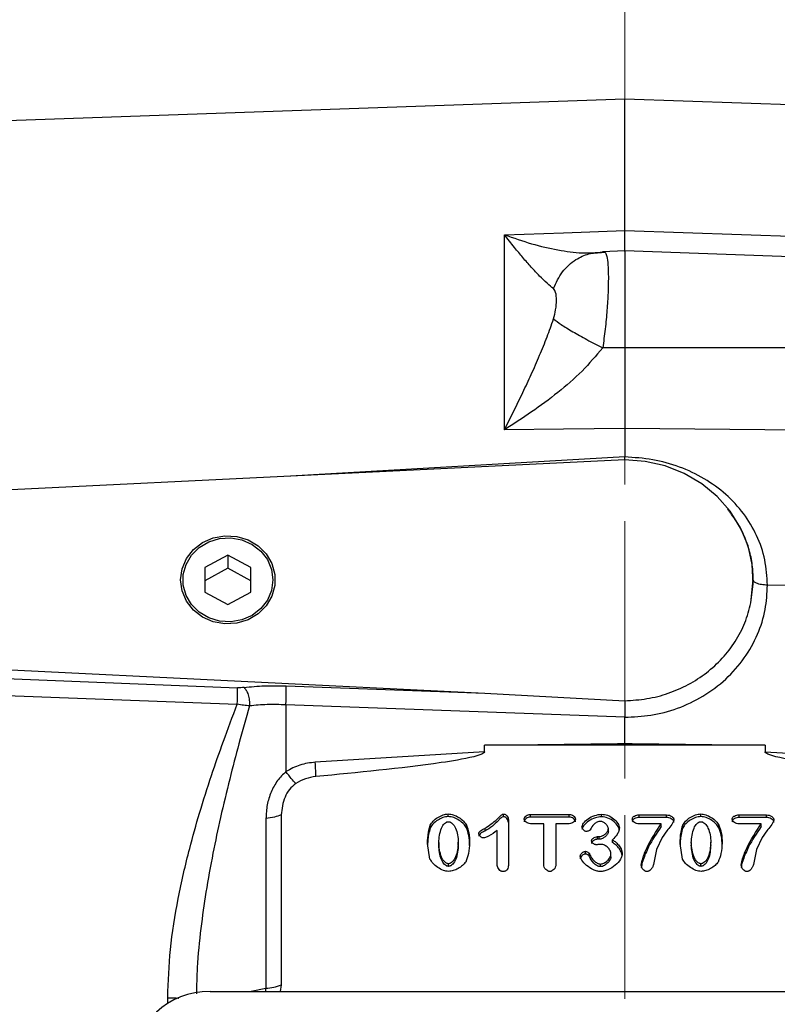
# Model space of a CAD drawing. Header units: inches. Extents: x 0.6 to 16.3, y 0.2 to 11.5.
# Tile 14 of 17: x 10.8 to 12.9, y 6.3 to 8.9. Entities that reach past the tile are written whole.
import ezdxf

# ---------------------------------------------------------------- set-up
doc = ezdxf.new("R2010")
doc.units = ezdxf.units.IN
doc.header["$MEASUREMENT"] = 0
doc.linetypes.add('CENTERX2', pattern=[0.8, 0.5, -0.1, 0.1, -0.1])
doc.styles.add('SLDTEXTSTYLE0', font='TXT', dxfattribs={"width": 0.75})
doc.dimstyles.new('SLDDIMSTYLE0', dxfattribs={"dimtxt": 0.137795, "dimasz": 0.14, "dimexe": 0, "dimexo": 0.0625, "dimgap": 0.034449, "dimtad": 0, "dimdec": 1, "dimlfac": 1.5, "dimrnd": 1e-09, "dimzin": 12, "dimdsep": 46, "dimtxsty": 'SLDTEXTSTYLE0', "dimblk1": 'CLOSED', "dimblk2": 'CLOSED', "dimsah": 1, "dimcen": 0.09, "dimadec": 0, "dimazin": 3, "dimtfac": 1, "dimtofl": 0, "dimtmove": 0, "dimatfit": 3, "dimldrblk": 'CLOSED', "dimfxl": 0, "dimfrac": 2, "dimtolj": 1, "dimtzin": 12, "dimarcsym": 0})
doc.dimstyles.new('SLDDIMSTYLE3', dxfattribs={"dimtxt": 0.137795, "dimasz": 0.14, "dimexe": 0, "dimexo": 0.0625, "dimgap": 0.034449, "dimtad": 0, "dimdec": 1, "dimlfac": 1.5, "dimrnd": 1e-09, "dimzin": 12, "dimdsep": 46, "dimtxsty": 'SLDTEXTSTYLE0', "dimblk1": 'CLOSED', "dimblk2": 'CLOSED', "dimsah": 1, "dimcen": 0.09, "dimadec": 0, "dimazin": 3, "dimtfac": 1, "dimtdec": 1, "dimtofl": 0, "dimtmove": 0, "dimatfit": 3, "dimldrblk": 'CLOSED', "dimfxl": 0, "dimfrac": 2, "dimtolj": 1, "dimtzin": 12, "dimarcsym": 0})

# ---------------------------------------------------------------- blocks, each defined once
blk = doc.blocks.new('_Closed')
at = {"color": 0, "linetype": 'ByBlock', "lineweight": -2}
for p, q in [((-1, 0.166667), (0, 0)), ((-1, 0.166667), (-1, -0.166667)), ((0, 0), (-1, -0.166667)), ((0, 0), (-1, 0))]:
    blk.add_line(p, q, dxfattribs=at)
blk = doc.blocks.new('_D_7')
at = {"color": 7, "linetype": 'Continuous', "lineweight": 0}
for p, q in [((10.3196, 9.3174), (10.2776, 9.3174)), ((10.2776, 9.3174), (10.2776, 9.0987)), ((10.625, 9.3174), (10.667, 9.3174)), ((10.667, 9.3174), (10.667, 9.0987)), ((9.4025, 8.1294), (9.4025, 9.1583)), ((9.4025, 9.119), (10.1567, 9.119)), ((12.4478, 9.119), (10.7878, 9.119)), ((10.2776, 9.0987), (10.3196, 9.0987)), ((10.667, 9.0987), (10.625, 9.0987))]:
    blk.add_line(p, q, dxfattribs=at)
at = {"color": 7, "linetype": 'Continuous', "lineweight": 18, "xscale": 0.14, "yscale": 0.14, "rotation": 180.0000000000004}
blk.add_blockref('_Closed', (9.4025, 9.119), dxfattribs=at)
at = {"color": 7, "linetype": 'Continuous', "lineweight": 18, "xscale": 0.14, "yscale": 0.14}
blk.add_blockref('_Closed', (12.4478, 9.119), dxfattribs=at)
at = {"color": 7, "linetype": 'Continuous', "lineweight": 18, "char_height": 0.1378, "attachment_point": 1, "style": 'SLDTEXTSTYLE0'}
for s, insert in [('116', (10.3196, 9.2763)), ('4.6', (10.345, 9.0701))]:
    blk.add_mtext(s, dxfattribs=dict(at, insert=insert))
blk = doc.blocks.new('_D_8')
at = {"color": 7, "linetype": 'Continuous', "lineweight": 0}
for p, q in [((9.0798, 9.8782), (9.0378, 9.8782)), ((9.0378, 9.8782), (9.0378, 9.6594)), ((9.3852, 9.8782), (9.4272, 9.8782)), ((9.4272, 9.8782), (9.4272, 9.6594)), ((7.7153, 7.0871), (7.7153, 9.7191)), ((12.4478, 9.463), (12.4478, 9.7191)), ((7.7153, 9.6797), (8.9169, 9.6797)), ((12.4478, 9.6797), (9.5481, 9.6797)), ((9.0378, 9.6594), (9.0798, 9.6594)), ((9.4272, 9.6594), (9.3852, 9.6594))]:
    blk.add_line(p, q, dxfattribs=at)
at = {"color": 7, "linetype": 'Continuous', "lineweight": 18, "xscale": 0.14, "yscale": 0.14, "rotation": 180.0000000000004}
blk.add_blockref('_Closed', (7.7153, 9.6797), dxfattribs=at)
at = {"color": 7, "linetype": 'Continuous', "lineweight": 18, "xscale": 0.14, "yscale": 0.14}
blk.add_blockref('_Closed', (12.4478, 9.6797), dxfattribs=at)
at = {"color": 7, "linetype": 'Continuous', "lineweight": 18, "char_height": 0.1378, "attachment_point": 1, "style": 'SLDTEXTSTYLE0'}
for s, insert in [('180', (9.0798, 9.8371)), ('7.1', (9.1052, 9.6309))]:
    blk.add_mtext(s, dxfattribs=dict(at, insert=insert))
blk = doc.blocks.new('_D_9')
at = {"color": 7, "linetype": 'Continuous', "lineweight": 0}
for p, q in [((13.157, 9.3174), (13.1151, 9.3174)), ((13.1151, 9.3174), (13.1151, 9.0987)), ((13.3607, 9.3174), (13.4027, 9.3174)), ((13.4027, 9.3174), (13.4027, 9.0987)), ((14.1642, 8.664), (14.1642, 9.1583)), ((12.4478, 9.119), (12.9942, 9.119)), ((14.1642, 9.119), (13.5235, 9.119)), ((13.1151, 9.0987), (13.157, 9.0987)), ((13.4027, 9.0987), (13.3607, 9.0987))]:
    blk.add_line(p, q, dxfattribs=at)
at = {"color": 7, "linetype": 'Continuous', "lineweight": 18, "xscale": 0.14, "yscale": 0.14}
for p, rotation in [((12.4478, 9.119), 179.9999999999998), ((14.1642, 9.119), 359.9999999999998)]:
    blk.add_blockref('_Closed', p, dxfattribs=dict(at, rotation=rotation))
at = {"color": 7, "linetype": 'Continuous', "lineweight": 18, "char_height": 0.1378, "attachment_point": 1, "style": 'SLDTEXTSTYLE0'}
for s, insert in [('65', (13.157, 9.2763)), ('2.6', (13.1316, 9.0701))]:
    blk.add_mtext(s, dxfattribs=dict(at, insert=insert))
blk = doc.blocks.new('_D_10')
at = {"color": 7, "linetype": 'Continuous', "lineweight": 0}
for p, q in [((13.9493, 9.8782), (13.9073, 9.8782)), ((13.9073, 9.8782), (13.9073, 9.6594)), ((14.2548, 9.8782), (14.2967, 9.8782)), ((14.2967, 9.8782), (14.2967, 9.6594)), ((12.4478, 9.463), (12.4478, 9.7191)), ((15.9031, 7.0011), (15.9031, 9.7191)), ((12.4478, 9.6797), (13.7865, 9.6797)), ((15.9031, 9.6797), (14.4176, 9.6797)), ((13.9073, 9.6594), (13.9493, 9.6594)), ((14.2967, 9.6594), (14.2548, 9.6594))]:
    blk.add_line(p, q, dxfattribs=at)
at = {"color": 7, "linetype": 'Continuous', "lineweight": 18, "xscale": 0.14, "yscale": 0.14, "rotation": 180.0000000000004}
blk.add_blockref('_Closed', (12.4478, 9.6797), dxfattribs=at)
at = {"color": 7, "linetype": 'Continuous', "lineweight": 18, "xscale": 0.14, "yscale": 0.14}
blk.add_blockref('_Closed', (15.9031, 9.6797), dxfattribs=at)
at = {"color": 7, "linetype": 'Continuous', "lineweight": 18, "char_height": 0.1378, "attachment_point": 1, "style": 'SLDTEXTSTYLE0'}
for s, insert in [('132', (13.9493, 9.8371)), ('5.2', (13.9748, 9.6309))]:
    blk.add_mtext(s, dxfattribs=dict(at, insert=insert))

msp = doc.modelspace()

# ---------------------------------------------------------------- linework, layer by layer
at = {"color": 7, "linetype": 'CENTERX2', "lineweight": 18}
msp.add_line((12.4478, 4.6771), (12.4478, 9.4236), dxfattribs=at)
at = {"color": 7, "linetype": 'Continuous', "lineweight": 25}
for p, q in [((12.4478, 8.7253), (10.0867, 8.6428)), ((13.9575, 8.6725), (12.4478, 8.7253)), ((12.4478, 8.3679), (12.4478, 8.7253)), ((12.1203, 8.3564), (12.2812, 8.362)), ((12.2812, 8.362), (12.4478, 8.3679)), ((12.4478, 8.3679), (13.9575, 8.3148)), ((12.1203, 7.826), (12.1203, 8.3564)), ((12.3953, 8.3077), (12.352, 8.3048)), ((12.4478, 8.3124), (12.3874, 8.3103)), ((13.9575, 8.2597), (12.4478, 8.3124)), ((12.4478, 8.3124), (12.4478, 8.0488)), ((12.4478, 8.0488), (12.3877, 8.0487)), ((13.9575, 8.047), (12.4478, 8.0488)), ((12.2812, 7.8277), (12.1203, 7.826)), ((12.4478, 7.8295), (12.2812, 7.8277)), ((12.4478, 7.8295), (12.4478, 7.7518)), ((13.9575, 7.8135), (12.4478, 7.8295)), ((12.4478, 7.7439), (10.6012, 7.6535)), ((12.4479, 7.7434), (12.4478, 7.7518)), ((11.3678, 7.4847), (11.3053, 7.451)), ((11.4303, 7.451), (11.3678, 7.4847)), ((11.3678, 7.4847), (11.3678, 7.4489)), ((11.3053, 7.451), (11.3053, 7.3836)), ((11.3678, 7.4489), (11.3053, 7.4152)), ((11.4303, 7.4152), (11.3678, 7.4489)), ((11.4303, 7.3836), (11.4303, 7.451)), ((12.7911, 7.3547), (12.7976, 7.4172)), ((12.7976, 7.4172), (12.7976, 7.4173)), ((13.37, 7.3962), (12.8362, 7.4029)), ((11.3053, 7.3836), (11.3678, 7.35)), ((11.3678, 7.35), (11.4303, 7.3836)), ((10.6012, 7.1812), (12.0674, 7.1094)), ((10.6012, 7.1552), (11.3939, 7.1241)), ((11.5264, 7.1291), (12.0674, 7.1094)), ((10.6005, 7.1091), (11.3932, 7.0788)), ((12.0674, 7.1094), (12.4481, 7.0887)), ((11.5257, 7.0775), (11.5257, 6.8957)), ((12.4478, 7.0439), (11.5257, 7.0775)), ((12.4478, 6.9731), (12.4478, 7.0439)), ((12.066, 6.9673), (12.428, 6.9719)), ((12.066, 6.9496), (12.066, 6.9673)), ((12.8296, 6.9673), (12.066, 6.9673)), ((12.428, 6.9719), (12.4478, 6.9731)), ((12.428, 6.9719), (12.4478, 6.9721)), ((12.4478, 6.9721), (12.4478, 6.9731)), ((12.4478, 6.9731), (12.4677, 6.9719)), ((12.4478, 6.9721), (12.4677, 6.9719)), ((12.4677, 6.9719), (12.8296, 6.9673)), ((12.8296, 6.9673), (12.8296, 6.9496)), ((12.066, 6.9496), (11.6056, 6.9213)), ((12.8296, 6.9496), (13.2901, 6.9213)), ((11.513, 6.7779), (11.513, 6.3157)), ((11.9675, 6.7734), (11.9675, 6.7806)), ((12.1182, 6.7732), (12.1182, 6.7804)), ((12.191, 6.7794), (12.2966, 6.7794)), ((12.191, 6.7722), (12.191, 6.7794)), ((12.2966, 6.7722), (12.2966, 6.7794)), ((12.3843, 6.773), (12.3843, 6.7801)), ((12.4869, 6.778), (12.5614, 6.778)), ((12.4869, 6.7708), (12.4869, 6.778)), ((12.5614, 6.7708), (12.5614, 6.778)), ((12.6546, 6.7734), (12.6546, 6.7806)), ((12.7589, 6.778), (12.8334, 6.778)), ((12.7589, 6.7708), (12.7589, 6.778)), ((12.8334, 6.7708), (12.8334, 6.778)), ((11.4712, 6.7683), (11.4712, 6.3061)), ((12.1313, 6.7643), (12.1313, 6.6448)), ((12.2966, 6.7722), (12.191, 6.7722)), ((12.2272, 6.7538), (12.191, 6.7538)), ((12.2272, 6.6426), (12.2272, 6.7538)), ((12.2603, 6.7538), (12.2603, 6.6426)), ((12.2966, 6.7538), (12.2603, 6.7538)), ((12.5614, 6.7708), (12.4869, 6.7708)), ((12.5467, 6.7535), (12.4869, 6.7535)), ((12.5467, 6.7463), (12.5467, 6.7535)), ((12.8334, 6.7708), (12.7589, 6.7708)), ((12.8188, 6.7535), (12.7589, 6.7535)), ((12.8188, 6.7463), (12.8188, 6.7535)), ((11.9184, 6.7427), (11.9184, 6.7498)), ((12.0169, 6.743), (12.0169, 6.7502)), ((12.0669, 6.7413), (12.0669, 6.7341)), ((12.1009, 6.6407), (12.1009, 6.7357)), ((12.4032, 6.7335), (12.4032, 6.7407)), ((12.6054, 6.7427), (12.6054, 6.7498)), ((12.704, 6.743), (12.704, 6.7502)), ((11.9177, 6.6579), (11.911, 6.6997)), ((11.9416, 6.7028), (11.9416, 6.6956)), ((11.9948, 6.6964), (11.9948, 6.7036)), ((12.3735, 6.7188), (12.378, 6.7188)), ((12.3735, 6.7116), (12.3735, 6.7188)), ((12.378, 6.7116), (12.3735, 6.7116)), ((12.378, 6.7116), (12.378, 6.7188)), ((12.4142, 6.703), (12.4142, 6.7101)), ((12.6048, 6.6579), (12.5981, 6.6997)), ((12.6287, 6.7028), (12.6287, 6.6956)), ((12.6819, 6.6964), (12.6819, 6.7036)), ((12.3412, 6.6717), (12.3412, 6.6789)), ((12.351, 6.6658), (12.351, 6.6729)), ((12.4103, 6.6643), (12.4103, 6.6715)), ((12.5343, 6.6837), (12.5257, 6.6426)), ((12.8064, 6.6837), (12.7977, 6.6426)), ((11.9681, 6.638), (11.9681, 6.6452)), ((12.3821, 6.6372), (12.3821, 6.6443)), ((12.6552, 6.638), (12.6552, 6.6452)), ((11.3193, 6.2977), (13.5757, 6.2977)), ((11.513, 6.3157), (11.51, 6.2977))]:
    msp.add_line(p, q, dxfattribs=at)
at = {"color": 8, "linetype": 'Continuous', "lineweight": 25}
for p, q in [((12.4478, 7.7518), (11.5385, 7.6994)), ((11.4712, 6.3061), (11.4311, 6.2977)), ((11.4714, 6.2977), (11.4712, 6.3061)), ((11.204, 6.2653), (11.204, 6.2807))]:
    msp.add_line(p, q, dxfattribs=at)
at = {"color": 7, "linetype": 'Continuous', "lineweight": 25, "flags": 128}
for points in [[(12.7911, 7.3547), (12.7974, 7.4066), (12.7948, 7.4589), (12.7832, 7.5101), (12.763, 7.5589), (12.7348, 7.604), (12.6992, 7.6444), (12.6571, 7.679), (12.6097, 7.7068), (12.5581, 7.7272), (12.5037, 7.7397), (12.4478, 7.7439)], [(11.2391, 7.4173), (11.2431, 7.4472), (11.255, 7.4752), (11.274, 7.4996), (11.2988, 7.5188), (11.328, 7.5317), (11.3597, 7.5373), (11.392, 7.5354), (11.4227, 7.5261), (11.4499, 7.51), (11.472, 7.488), (11.4875, 7.4616), (11.4956, 7.4324), (11.4956, 7.4023), (11.4875, 7.3731), (11.472, 7.3467), (11.4499, 7.3247), (11.4227, 7.3086), (11.392, 7.2993), (11.3597, 7.2974), (11.328, 7.303), (11.2988, 7.3158), (11.274, 7.3351), (11.255, 7.3594), (11.2431, 7.3874), (11.2391, 7.4173)], [(11.4902, 7.4173), (11.4864, 7.3889), (11.4751, 7.3623), (11.4571, 7.3391), (11.4334, 7.3209), (11.4057, 7.3087), (11.3755, 7.3033), (11.3449, 7.3051), (11.3157, 7.3139), (11.2898, 7.3293), (11.2688, 7.3502), (11.254, 7.3753), (11.2464, 7.403), (11.2464, 7.4317), (11.254, 7.4594), (11.2688, 7.4845), (11.2898, 7.5054), (11.3157, 7.5207), (11.3449, 7.5296), (11.3755, 7.5314), (11.4057, 7.526), (11.4334, 7.5138), (11.4571, 7.4956), (11.4751, 7.4724), (11.4864, 7.4458), (11.4902, 7.4173)]]:
    msp.add_lwpolyline(points, dxfattribs=at)
at = {"color": 7, "linetype": 'Continuous', "lineweight": 25}
msp.add_arc((11.4612, 6.446), 0.1402, 274.0823, 291.7108, dxfattribs=at)
msp.add_ellipse((11.3257, 6.0993), major_axis=(0.2087, -0.0437), ratio=0.927683, start_param=1.792973, end_param=3.333612, dxfattribs=at)
for points, knots in [([(12.4478, 8.311), (12.4478, 8.3109), (12.4478, 8.3104), (12.4478, 8.3194), (12.4478, 8.3376), (12.4478, 8.3578), (12.4478, 8.3679)], [0, 0, 0, 0, 0.079364, 0.386232, 0.693106, 1, 1, 1, 1]), ([(12.254, 8.2097), (12.2483, 8.2143), (12.2363, 8.2238), (12.2157, 8.2441), (12.1936, 8.2677), (12.1706, 8.2939), (12.1463, 8.3232), (12.1295, 8.3447), (12.1203, 8.3564)], [0, 0, 0, 0, 0.148634, 0.307878, 0.478548, 0.643401, 0.806559, 1, 1, 1, 1]), ([(12.1203, 8.3564), (12.1451, 8.3477), (12.1944, 8.3305), (12.2655, 8.3142), (12.3322, 8.3049), (12.3695, 8.3078), (12.3877, 8.3092)], [0, 0, 0, 0, 0.257956, 0.513515, 0.761774, 1, 1, 1, 1]), ([(12.254, 8.2097), (12.2612, 8.2256), (12.2756, 8.2575), (12.3111, 8.2886), (12.3494, 8.3066), (12.3749, 8.3083), (12.3877, 8.3092)], [0, 0, 0, 0, 0.279793, 0.559585, 0.779794, 1, 1, 1, 1]), ([(12.3525, 8.3055), (12.3527, 8.3056), (12.3533, 8.306), (12.3504, 8.3063), (12.3483, 8.3066)], [0, 0, 0, 0, 0.2472043, 1, 1, 1, 1]), ([(12.3907, 8.3091), (12.3921, 8.3098), (12.3939, 8.3108), (12.3949, 8.3077), (12.3952, 8.3071)], [0, 0, 0, 0, 0.775608, 1, 1, 1, 1]), ([(12.254, 8.1273), (12.2562, 8.1358), (12.261, 8.1545), (12.2621, 8.1789), (12.261, 8.1996), (12.2562, 8.2065), (12.254, 8.2097)], [0, 0, 0, 0, 0.227227, 0.499835, 0.772734, 1, 1, 1, 1]), ([(12.1203, 7.826), (12.1287, 7.8427), (12.1456, 7.8759), (12.17, 7.926), (12.1936, 7.9766), (12.2157, 8.0269), (12.2363, 8.077), (12.2483, 8.1109), (12.254, 8.1273)], [0, 0, 0, 0, 0.1785462, 0.3565956, 0.5214521, 0.6921189, 0.8513652, 1, 1, 1, 1]), ([(12.254, 8.1273), (12.2603, 8.1225), (12.2729, 8.1129), (12.3052, 8.093), (12.3442, 8.071), (12.3732, 8.0561), (12.3877, 8.0487)], [0, 0, 0, 0, 0.250008, 0.500012, 0.750004, 1, 1, 1, 1]), ([(12.3877, 8.0487), (12.3695, 8.0271), (12.3322, 7.9831), (12.2655, 7.926), (12.1944, 7.8728), (12.1451, 7.8417), (12.1203, 7.826)], [0, 0, 0, 0, 0.238226, 0.486485, 0.742044, 1, 1, 1, 1]), ([(12.4478, 8.0488), (12.4478, 8.0295), (12.4478, 7.991), (12.4478, 7.9338), (12.4478, 7.8789), (12.4478, 7.846), (12.4478, 7.8295)], [0, 0, 0, 0, 0.249999, 0.499991, 0.749988, 1, 1, 1, 1]), ([(12.8362, 7.4029), (12.8347, 7.4262), (12.8318, 7.4727), (12.8087, 7.5388), (12.7728, 7.5991), (12.7243, 7.6515), (12.6651, 7.6943), (12.5976, 7.7262), (12.5242, 7.7469), (12.4733, 7.7502), (12.4478, 7.7518)], [0, 0, 0, 0, 0.1238212, 0.2478045, 0.3721166, 0.4969365, 0.6221003, 0.7478881, 0.8738704, 1, 1, 1, 1]), ([(12.4478, 7.0439), (12.4716, 7.0449), (12.5204, 7.0468), (12.5928, 7.0663), (12.6624, 7.0991), (12.7245, 7.1457), (12.7749, 7.2031), (12.8108, 7.2678), (12.8323, 7.3352), (12.8349, 7.3808), (12.8362, 7.4029)], [0, 0, 0, 0, 0.11659, 0.240125, 0.368761, 0.500097, 0.631418, 0.760008, 0.88348, 1, 1, 1, 1]), ([(12.8362, 7.4029), (12.8305, 7.4032), (12.8191, 7.4039), (12.8064, 7.4077), (12.7989, 7.4124), (12.798, 7.4156), (12.7976, 7.4172)], [0, 0, 0, 0, 0.279625, 0.559254, 0.779616, 1, 1, 1, 1]), ([(12.4481, 7.0887), (12.4682, 7.0899), (12.5083, 7.0922), (12.5667, 7.1077), (12.6215, 7.1314), (12.6712, 7.1636), (12.7144, 7.2032), (12.7496, 7.2492), (12.7766, 7.2999), (12.7862, 7.3364), (12.7911, 7.3547)], [0, 0, 0, 0, 0.124981, 0.249831, 0.374921, 0.499683, 0.624786, 0.74981, 0.874942, 1, 1, 1, 1]), ([(11.4116, 7.1248), (11.43, 7.1266), (11.4669, 7.1302), (11.5065, 7.1295), (11.5264, 7.1291)], [0, 0, 0, 0, 0.499968, 1, 1, 1, 1]), ([(11.3932, 7.0788), (11.3934, 7.0835), (11.3938, 7.0928), (11.3942, 7.1063), (11.3942, 7.1177), (11.394, 7.122), (11.3939, 7.1241)], [0, 0, 0, 0, 0.249993, 0.500004, 0.749992, 1, 1, 1, 1]), ([(11.4116, 7.1248), (11.4088, 7.1245), (11.4031, 7.1239), (11.397, 7.1241), (11.3939, 7.1241)], [0, 0, 0, 0, 0.50172, 1, 1, 1, 1]), ([(11.4116, 7.1248), (11.4138, 7.1225), (11.4181, 7.1178), (11.4232, 7.1049), (11.4265, 7.0897), (11.4266, 7.0796), (11.4266, 7.0745)], [0, 0, 0, 0, 0.25001, 0.500004, 0.750012, 1, 1, 1, 1]), ([(11.204, 6.2807), (11.2055, 6.3244), (11.2088, 6.4144), (11.2311, 6.5503), (11.2595, 6.6741), (11.2909, 6.7855), (11.3218, 6.8827), (11.3562, 6.9814), (11.3805, 7.0453), (11.3932, 7.0788)], [0, 0, 0, 0, 0.160467, 0.330597, 0.499038, 0.619856, 0.749068, 0.868853, 1, 1, 1, 1]), ([(11.4266, 7.0745), (11.4212, 7.0749), (11.4106, 7.0758), (11.399, 7.0778), (11.3932, 7.0788)], [0, 0, 0, 0, 0.498832, 1, 1, 1, 1]), ([(11.5257, 7.0775), (11.5085, 7.0779), (11.4743, 7.0788), (11.4425, 7.076), (11.4266, 7.0745)], [0, 0, 0, 0, 0.500042, 1, 1, 1, 1]), ([(12.4481, 7.0887), (12.4481, 7.0854), (12.4482, 7.0789), (12.4481, 7.0667), (12.4479, 7.0547), (12.4479, 7.0474), (12.4478, 7.0439)], [0, 0, 0, 0, 0.278518, 0.53802, 0.778509, 1, 1, 1, 1]), ([(12.066, 6.9496), (12.066, 6.9494), (12.0659, 6.9488), (12.0654, 6.9477), (12.0632, 6.9455), (12.0538, 6.9407), (12.0154, 6.9303), (11.8651, 6.9068), (11.7214, 6.8932), (11.6075, 6.8823)], [0, 0, 0, 0, 0.0017499, 0.003655, 0.0082924, 0.0222015, 0.0717818, 0.264741, 1, 1, 1, 1]), ([(13.2881, 6.8823), (13.1743, 6.8932), (13.0306, 6.9068), (12.8803, 6.9303), (12.8419, 6.9407), (12.8324, 6.9455), (12.8303, 6.9477), (12.8297, 6.9488), (12.8297, 6.9494), (12.8296, 6.9496)], [0, 0, 0, 0, 0.735258, 0.928217, 0.977796, 0.991705, 0.996344, 0.998249, 1, 1, 1, 1]), ([(11.6056, 6.9213), (11.5914, 6.9196), (11.563, 6.916), (11.5381, 6.9025), (11.5257, 6.8957)], [0, 0, 0, 0, 0.500024, 1, 1, 1, 1]), ([(11.5257, 6.8957), (11.5176, 6.8879), (11.501, 6.8716), (11.4844, 6.84), (11.4732, 6.805), (11.4719, 6.7806), (11.4712, 6.7683)], [0, 0, 0, 0, 0.231425, 0.477377, 0.735457, 1, 1, 1, 1]), ([(11.5528, 6.8632), (11.5488, 6.8673), (11.5408, 6.8754), (11.5307, 6.8889), (11.5257, 6.8957)], [0, 0, 0, 0, 0.49999, 1, 1, 1, 1]), ([(11.5528, 6.8632), (11.5467, 6.8581), (11.5343, 6.8477), (11.5177, 6.819), (11.5149, 6.7945), (11.513, 6.7779)], [0, 0, 0, 0, 0.240065, 0.482608, 1, 1, 1, 1]), ([(11.6075, 6.8823), (11.5977, 6.8808), (11.5782, 6.8778), (11.5613, 6.8681), (11.5528, 6.8632)], [0, 0, 0, 0, 0.50001, 1, 1, 1, 1]), ([(11.9184, 6.7498), (11.9208, 6.7537), (11.926, 6.7621), (11.9386, 6.7712), (11.9525, 6.7786), (11.9627, 6.78), (11.9675, 6.7806)], [0, 0, 0, 0, 0.233996, 0.499939, 0.765931, 1, 1, 1, 1]), ([(11.9675, 6.7806), (11.9721, 6.78), (11.9822, 6.7786), (11.9962, 6.7713), (12.0089, 6.7621), (12.0144, 6.7539), (12.0169, 6.7502)], [0, 0, 0, 0, 0.22471, 0.497352, 0.771324, 1, 1, 1, 1]), ([(12.0669, 6.7413), (12.0787, 6.7491), (12.0947, 6.7598), (12.1083, 6.7749), (12.114, 6.7793), (12.1166, 6.7803), (12.1177, 6.7803), (12.1182, 6.7804)], [0, 0, 0, 0, 0.644533, 0.880276, 0.949501, 0.974827, 1, 1, 1, 1]), ([(12.1182, 6.7804), (12.119, 6.7803), (12.1206, 6.7801), (12.1238, 6.7785), (12.1273, 6.7752), (12.1305, 6.7701), (12.131, 6.7662), (12.1313, 6.7643)], [0, 0, 0, 0, 0.097278, 0.209328, 0.460402, 0.733536, 1, 1, 1, 1]), ([(12.1742, 6.7666), (12.1743, 6.7674), (12.1745, 6.7689), (12.1761, 6.7721), (12.1795, 6.7755), (12.1848, 6.7786), (12.189, 6.7792), (12.191, 6.7794)], [0, 0, 0, 0, 0.102174, 0.216927, 0.46745, 0.735788, 1, 1, 1, 1]), ([(12.2966, 6.7794), (12.2987, 6.7792), (12.303, 6.7786), (12.3083, 6.7754), (12.3117, 6.772), (12.3132, 6.7689), (12.3134, 6.7673), (12.3135, 6.7666)], [0, 0, 0, 0, 0.273022, 0.541986, 0.789423, 0.900956, 1, 1, 1, 1]), ([(12.3313, 6.7452), (12.3316, 6.7467), (12.3323, 6.7502), (12.3375, 6.7581), (12.3482, 6.7681), (12.3651, 6.7773), (12.3781, 6.7792), (12.3843, 6.7801)], [0, 0, 0, 0, 0.068697, 0.166685, 0.425292, 0.727344, 1, 1, 1, 1]), ([(12.3843, 6.7801), (12.3899, 6.7793), (12.4019, 6.7776), (12.4176, 6.7685), (12.4276, 6.7578), (12.4323, 6.7487), (12.4328, 6.7444), (12.4331, 6.7425)], [0, 0, 0, 0, 0.246237, 0.530501, 0.795557, 0.908656, 1, 1, 1, 1]), ([(12.4683, 6.7666), (12.4683, 6.7675), (12.4685, 6.7692), (12.4698, 6.7715), (12.4718, 6.7734), (12.4752, 6.7756), (12.4803, 6.7775), (12.4847, 6.7778), (12.4869, 6.778)], [0, 0, 0, 0, 0.1102483, 0.223548, 0.3365094, 0.4620218, 0.7264507, 1, 1, 1, 1]), ([(12.5614, 6.778), (12.564, 6.7777), (12.569, 6.7773), (12.5755, 6.7743), (12.5796, 6.7706), (12.5814, 6.7672), (12.5816, 6.7653), (12.5817, 6.7644)], [0, 0, 0, 0, 0.285798, 0.550197, 0.785773, 0.895593, 1, 1, 1, 1]), ([(12.6054, 6.7498), (12.6079, 6.7537), (12.6131, 6.7621), (12.6257, 6.7712), (12.6395, 6.7786), (12.6498, 6.78), (12.6546, 6.7806)], [0, 0, 0, 0, 0.233996, 0.499939, 0.765931, 1, 1, 1, 1]), ([(12.6546, 6.7806), (12.6592, 6.78), (12.6693, 6.7786), (12.6833, 6.7713), (12.696, 6.7621), (12.7015, 6.7539), (12.704, 6.7502)], [0, 0, 0, 0, 0.22471, 0.497352, 0.771324, 1, 1, 1, 1]), ([(12.7403, 6.7666), (12.7404, 6.7675), (12.7406, 6.7692), (12.7419, 6.7715), (12.7438, 6.7734), (12.7472, 6.7756), (12.7523, 6.7775), (12.7567, 6.7778), (12.7589, 6.778)], [0, 0, 0, 0, 0.110248, 0.223548, 0.336509, 0.462022, 0.726451, 1, 1, 1, 1]), ([(12.8334, 6.778), (12.836, 6.7777), (12.841, 6.7773), (12.8476, 6.7743), (12.8516, 6.7706), (12.8534, 6.7672), (12.8536, 6.7653), (12.8537, 6.7644)], [0, 0, 0, 0, 0.285798, 0.550197, 0.785773, 0.895593, 1, 1, 1, 1]), ([(11.9675, 6.7734), (11.9626, 6.7728), (11.9524, 6.7714), (11.9387, 6.764), (11.9262, 6.755), (11.9209, 6.7467), (11.9184, 6.7427)], [0, 0, 0, 0, 0.240654, 0.496485, 0.759564, 1, 1, 1, 1]), ([(11.9416, 6.7028), (11.9427, 6.7162), (11.9443, 6.7346), (11.9548, 6.7529), (11.9614, 6.758), (11.9652, 6.7593), (11.967, 6.7594), (11.9679, 6.7595)], [0, 0, 0, 0, 0.60593, 0.832442, 0.922509, 0.961948, 1, 1, 1, 1]), ([(12.0169, 6.743), (12.0146, 6.7465), (12.0094, 6.7543), (11.9972, 6.7635), (11.9831, 6.7712), (11.9725, 6.7727), (11.9675, 6.7734)], [0, 0, 0, 0, 0.214559, 0.477439, 0.754392, 1, 1, 1, 1]), ([(11.9679, 6.7595), (11.9688, 6.7594), (11.9706, 6.7593), (11.9743, 6.758), (11.9811, 6.7532), (11.9884, 6.7411), (11.9937, 6.7235), (11.9944, 6.7103), (11.9948, 6.7036)], [0, 0, 0, 0, 0.037836, 0.077205, 0.166887, 0.399352, 0.692891, 1, 1, 1, 1]), ([(12.1182, 6.7732), (12.1173, 6.7731), (12.1151, 6.7728), (12.1117, 6.7704), (12.1088, 6.7678), (12.1059, 6.7648), (12.0991, 6.7581), (12.0873, 6.7462), (12.074, 6.7383), (12.0669, 6.7341)], [0, 0, 0, 0, 0.042214, 0.099536, 0.183253, 0.224672, 0.294621, 0.625895, 1, 1, 1, 1]), ([(12.1313, 6.7572), (12.131, 6.759), (12.1305, 6.7629), (12.1274, 6.7678), (12.124, 6.7711), (12.1208, 6.7729), (12.1191, 6.7731), (12.1182, 6.7732)], [0, 0, 0, 0, 0.261838, 0.527323, 0.775639, 0.895025, 1, 1, 1, 1]), ([(12.191, 6.7722), (12.189, 6.772), (12.1849, 6.7715), (12.1797, 6.7685), (12.1763, 6.7651), (12.1745, 6.7619), (12.1743, 6.7602), (12.1742, 6.7594)], [0, 0, 0, 0, 0.259432, 0.521674, 0.769343, 0.890464, 1, 1, 1, 1]), ([(12.191, 6.7538), (12.1889, 6.7541), (12.1847, 6.7546), (12.1794, 6.7578), (12.1761, 6.7612), (12.1745, 6.7643), (12.1743, 6.7659), (12.1742, 6.7666)], [0, 0, 0, 0, 0.270763, 0.53866, 0.786431, 0.899114, 1, 1, 1, 1]), ([(12.3135, 6.7594), (12.3134, 6.7602), (12.3132, 6.7618), (12.3116, 6.7649), (12.3082, 6.7683), (12.3029, 6.7715), (12.2987, 6.772), (12.2966, 6.7722)], [0, 0, 0, 0, 0.101003, 0.215091, 0.462965, 0.731253, 1, 1, 1, 1]), ([(12.3135, 6.7666), (12.3134, 6.7659), (12.3132, 6.7643), (12.3116, 6.7612), (12.3083, 6.7578), (12.3029, 6.7546), (12.2987, 6.7541), (12.2966, 6.7538)], [0, 0, 0, 0, 0.1002435, 0.2129955, 0.4610154, 0.729468, 1, 1, 1, 1]), ([(12.3843, 6.773), (12.3788, 6.7722), (12.3662, 6.7705), (12.3492, 6.7617), (12.3378, 6.7514), (12.3323, 6.7431), (12.3316, 6.7395), (12.3313, 6.7381)], [0, 0, 0, 0, 0.244069, 0.551771, 0.830543, 0.931583, 1, 1, 1, 1]), ([(12.3812, 6.7602), (12.3798, 6.7601), (12.3766, 6.7599), (12.3705, 6.7577), (12.3612, 6.7512), (12.3568, 6.7429), (12.354, 6.7375)], [0, 0, 0, 0, 0.1161066, 0.2421161, 0.506463, 1, 1, 1, 1]), ([(12.4032, 6.7407), (12.4031, 6.7417), (12.4029, 6.7439), (12.4006, 6.7485), (12.3962, 6.7537), (12.3904, 6.7578), (12.3852, 6.7599), (12.3825, 6.7601), (12.3812, 6.7602)], [0, 0, 0, 0, 0.101995, 0.221505, 0.484119, 0.753832, 0.883811, 1, 1, 1, 1]), ([(12.4331, 6.7353), (12.4329, 6.737), (12.4324, 6.7409), (12.4283, 6.7497), (12.4187, 6.7606), (12.4027, 6.7702), (12.3902, 6.7721), (12.3843, 6.773)], [0, 0, 0, 0, 0.080914, 0.18495, 0.446258, 0.740487, 1, 1, 1, 1]), ([(12.4869, 6.7708), (12.4847, 6.7706), (12.4804, 6.7704), (12.4753, 6.7685), (12.4719, 6.7664), (12.4699, 6.7644), (12.4685, 6.7621), (12.4683, 6.7603), (12.4683, 6.7594)], [0, 0, 0, 0, 0.269516, 0.532303, 0.65668, 0.769844, 0.886405, 1, 1, 1, 1]), ([(12.4869, 6.7535), (12.4846, 6.7537), (12.48, 6.7541), (12.474, 6.7572), (12.4703, 6.7607), (12.4685, 6.764), (12.4683, 6.7658), (12.4683, 6.7666)], [0, 0, 0, 0, 0.273138, 0.5386053, 0.7815673, 0.8947145, 1, 1, 1, 1]), ([(12.4926, 6.6413), (12.4937, 6.6472), (12.4971, 6.6637), (12.5133, 6.7024), (12.5331, 6.7326), (12.5467, 6.7535)], [0, 0, 0, 0, 0.143934, 0.407272, 1, 1, 1, 1]), ([(12.5817, 6.7644), (12.5815, 6.7639), (12.5789, 6.7524), (12.5543, 6.7292), (12.5421, 6.7013), (12.5343, 6.6837)], [0, 0, 0, 0, 0.018759, 0.38188, 1, 1, 1, 1]), ([(12.5817, 6.7573), (12.5815, 6.7583), (12.5813, 6.7604), (12.579, 6.7642), (12.5746, 6.7677), (12.5682, 6.7703), (12.5636, 6.7706), (12.5614, 6.7708)], [0, 0, 0, 0, 0.119544, 0.247585, 0.497344, 0.748578, 1, 1, 1, 1]), ([(12.6546, 6.7734), (12.6497, 6.7728), (12.6395, 6.7714), (12.6258, 6.764), (12.6133, 6.755), (12.608, 6.7467), (12.6054, 6.7427)], [0, 0, 0, 0, 0.240654, 0.496485, 0.759564, 1, 1, 1, 1]), ([(12.6287, 6.7028), (12.6298, 6.7162), (12.6314, 6.7346), (12.6419, 6.7529), (12.6485, 6.758), (12.6522, 6.7593), (12.6541, 6.7594), (12.655, 6.7595)], [0, 0, 0, 0, 0.60593, 0.832442, 0.922509, 0.961948, 1, 1, 1, 1]), ([(12.704, 6.743), (12.7017, 6.7465), (12.6965, 6.7543), (12.6843, 6.7635), (12.6702, 6.7712), (12.6596, 6.7727), (12.6546, 6.7734)], [0, 0, 0, 0, 0.214559, 0.477439, 0.754392, 1, 1, 1, 1]), ([(12.655, 6.7595), (12.6559, 6.7594), (12.6577, 6.7593), (12.6614, 6.758), (12.6682, 6.7532), (12.6755, 6.7411), (12.6808, 6.7235), (12.6815, 6.7103), (12.6819, 6.7036)], [0, 0, 0, 0, 0.037836, 0.077205, 0.166887, 0.399352, 0.692891, 1, 1, 1, 1]), ([(12.7589, 6.7708), (12.7567, 6.7706), (12.7524, 6.7704), (12.7473, 6.7685), (12.744, 6.7664), (12.742, 6.7644), (12.7406, 6.7621), (12.7404, 6.7603), (12.7403, 6.7594)], [0, 0, 0, 0, 0.269516, 0.532303, 0.65668, 0.769844, 0.886405, 1, 1, 1, 1]), ([(12.7589, 6.7535), (12.7566, 6.7537), (12.752, 6.7541), (12.7461, 6.7572), (12.7423, 6.7607), (12.7406, 6.764), (12.7404, 6.7658), (12.7403, 6.7666)], [0, 0, 0, 0, 0.273138, 0.538605, 0.781567, 0.894715, 1, 1, 1, 1]), ([(12.7646, 6.6413), (12.7658, 6.6472), (12.7691, 6.6637), (12.7854, 6.7024), (12.8051, 6.7326), (12.8188, 6.7535)], [0, 0, 0, 0, 0.143934, 0.407272, 1, 1, 1, 1]), ([(12.8537, 6.7644), (12.8536, 6.7639), (12.8509, 6.7524), (12.8264, 6.7292), (12.8141, 6.7013), (12.8064, 6.6837)], [0, 0, 0, 0, 0.018759, 0.38188, 1, 1, 1, 1]), ([(12.8537, 6.7573), (12.8536, 6.7583), (12.8534, 6.7604), (12.8511, 6.7642), (12.8467, 6.7677), (12.8403, 6.7703), (12.8357, 6.7706), (12.8334, 6.7708)], [0, 0, 0, 0, 0.119544, 0.247585, 0.497344, 0.748578, 1, 1, 1, 1]), ([(11.911, 6.6997), (11.9115, 6.7101), (11.9122, 6.7271), (11.9166, 6.7435), (11.9184, 6.7498)], [0, 0, 0, 0, 0.6137, 1, 1, 1, 1]), ([(11.9184, 6.7427), (11.9167, 6.7365), (11.9136, 6.725), (11.9116, 6.7081), (11.9112, 6.6976), (11.911, 6.6926)], [0, 0, 0, 0, 0.374002, 0.70461, 1, 1, 1, 1]), ([(12.0169, 6.7502), (12.0194, 6.7433), (12.025, 6.7276), (12.0253, 6.7109), (12.0254, 6.7015)], [0, 0, 0, 0, 0.435402, 1, 1, 1, 1]), ([(12.0254, 6.6944), (12.0253, 6.7038), (12.025, 6.7204), (12.0194, 6.7362), (12.0169, 6.743)], [0, 0, 0, 0, 0.564593, 1, 1, 1, 1]), ([(12.0508, 6.7269), (12.0508, 6.7275), (12.0509, 6.7289), (12.0523, 6.7317), (12.0572, 6.7366), (12.0629, 6.7393), (12.0669, 6.7413)], [0, 0, 0, 0, 0.088187, 0.184061, 0.418016, 1, 1, 1, 1]), ([(12.0669, 6.7341), (12.0632, 6.7323), (12.0576, 6.7296), (12.0526, 6.7249), (12.051, 6.7219), (12.0508, 6.7204), (12.0508, 6.7197)], [0, 0, 0, 0, 0.539081, 0.799715, 0.904515, 1, 1, 1, 1]), ([(12.0627, 6.7153), (12.062, 6.7154), (12.0607, 6.7155), (12.058, 6.7168), (12.0548, 6.7193), (12.0523, 6.7223), (12.051, 6.725), (12.0508, 6.7263), (12.0508, 6.7269)], [0, 0, 0, 0, 0.100191, 0.221915, 0.493847, 0.769029, 0.894723, 1, 1, 1, 1]), ([(12.1009, 6.7357), (12.0932, 6.7304), (12.083, 6.7233), (12.0699, 6.7165), (12.0647, 6.7157), (12.0627, 6.7153)], [0, 0, 0, 0, 0.649393, 0.859732, 1, 1, 1, 1]), ([(12.3432, 6.7329), (12.3426, 6.733), (12.3413, 6.7332), (12.3386, 6.7344), (12.3354, 6.7369), (12.3329, 6.7402), (12.3315, 6.7431), (12.3314, 6.7445), (12.3313, 6.7452)], [0, 0, 0, 0, 0.093324, 0.208104, 0.471692, 0.7483, 0.881844, 1, 1, 1, 1]), ([(12.354, 6.7375), (12.3538, 6.7372), (12.3534, 6.7366), (12.352, 6.7355), (12.3496, 6.7343), (12.3465, 6.7332), (12.3443, 6.733), (12.3432, 6.7329)], [0, 0, 0, 0, 0.08417, 0.185473, 0.453482, 0.743675, 1, 1, 1, 1]), ([(12.378, 6.7188), (12.3794, 6.7189), (12.3822, 6.7191), (12.388, 6.7212), (12.3948, 6.7254), (12.4001, 6.7312), (12.4028, 6.7366), (12.4031, 6.7393), (12.4032, 6.7407)], [0, 0, 0, 0, 0.108436, 0.232195, 0.496458, 0.760062, 0.886179, 1, 1, 1, 1]), ([(12.4032, 6.7335), (12.4031, 6.7321), (12.4028, 6.7293), (12.4, 6.724), (12.3949, 6.7184), (12.3883, 6.7143), (12.3825, 6.712), (12.3795, 6.7118), (12.378, 6.7116)], [0, 0, 0, 0, 0.117252, 0.247951, 0.498817, 0.750159, 0.883575, 1, 1, 1, 1]), ([(12.4331, 6.7425), (12.4327, 6.7396), (12.4318, 6.7335), (12.4259, 6.722), (12.4189, 6.7148), (12.4142, 6.7101)], [0, 0, 0, 0, 0.228594, 0.491256, 1, 1, 1, 1]), ([(12.5467, 6.7463), (12.5345, 6.7282), (12.515, 6.6993), (12.5002, 6.6631), (12.4939, 6.644), (12.4929, 6.6367), (12.4926, 6.6341)], [0, 0, 0, 0, 0.516578, 0.823487, 0.936647, 1, 1, 1, 1]), ([(12.5981, 6.6997), (12.5986, 6.7101), (12.5993, 6.7271), (12.6037, 6.7435), (12.6054, 6.7498)], [0, 0, 0, 0, 0.6137, 1, 1, 1, 1]), ([(12.6054, 6.7427), (12.6038, 6.7365), (12.6007, 6.725), (12.5987, 6.7081), (12.5983, 6.6976), (12.5981, 6.6926)], [0, 0, 0, 0, 0.374002, 0.70461, 1, 1, 1, 1]), ([(12.704, 6.7502), (12.7065, 6.7433), (12.7121, 6.7276), (12.7124, 6.7109), (12.7125, 6.7015)], [0, 0, 0, 0, 0.435402, 1, 1, 1, 1]), ([(12.7125, 6.6944), (12.7124, 6.7038), (12.7121, 6.7204), (12.7065, 6.7362), (12.704, 6.743)], [0, 0, 0, 0, 0.564593, 1, 1, 1, 1]), ([(12.8188, 6.7463), (12.8066, 6.7282), (12.7871, 6.6993), (12.7723, 6.6631), (12.7659, 6.644), (12.765, 6.6367), (12.7646, 6.6341)], [0, 0, 0, 0, 0.516578, 0.823487, 0.936647, 1, 1, 1, 1]), ([(11.9681, 6.6452), (11.9673, 6.6452), (11.9655, 6.6454), (11.9619, 6.6467), (11.9551, 6.6518), (11.9442, 6.6704), (11.9427, 6.6892), (11.9416, 6.7028)], [0, 0, 0, 0, 0.036054, 0.073955, 0.161848, 0.394589, 1, 1, 1, 1]), ([(11.9948, 6.7036), (11.9937, 6.6899), (11.9923, 6.6708), (11.9814, 6.652), (11.9745, 6.6468), (11.9708, 6.6454), (11.969, 6.6452), (11.9681, 6.6452)], [0, 0, 0, 0, 0.603604, 0.83615, 0.925104, 0.96347, 1, 1, 1, 1]), ([(12.0254, 6.7015), (12.0249, 6.6919), (12.0241, 6.6741), (12.0178, 6.6573), (12.0149, 6.6496)], [0, 0, 0, 0, 0.542001, 1, 1, 1, 1]), ([(12.3575, 6.7077), (12.3575, 6.7083), (12.3577, 6.7097), (12.3593, 6.7124), (12.3625, 6.7154), (12.3675, 6.7181), (12.3715, 6.7186), (12.3735, 6.7188)], [0, 0, 0, 0, 0.094391, 0.202885, 0.448595, 0.721515, 1, 1, 1, 1]), ([(12.3735, 6.7116), (12.3715, 6.7114), (12.3676, 6.711), (12.3626, 6.7084), (12.3594, 6.7054), (12.3577, 6.7027), (12.3575, 6.7012), (12.3575, 6.7005)], [0, 0, 0, 0, 0.2726195, 0.5401535, 0.7828511, 0.8982301, 1, 1, 1, 1]), ([(12.3704, 6.6968), (12.3696, 6.6969), (12.368, 6.697), (12.3649, 6.698), (12.3615, 6.7002), (12.3589, 6.7031), (12.3576, 6.7057), (12.3575, 6.7071), (12.3575, 6.7077)], [0, 0, 0, 0, 0.122373, 0.253813, 0.517501, 0.771827, 0.891347, 1, 1, 1, 1]), ([(12.3833, 6.6977), (12.3825, 6.6977), (12.3803, 6.6976), (12.3766, 6.6973), (12.3732, 6.697), (12.3713, 6.6969), (12.3707, 6.6968), (12.3705, 6.6968), (12.3704, 6.6968)], [0, 0, 0, 0, 0.179326, 0.52613, 0.859832, 0.954102, 0.983095, 1, 1, 1, 1]), ([(12.4103, 6.6715), (12.4102, 6.673), (12.4099, 6.6762), (12.4073, 6.6825), (12.402, 6.6895), (12.3947, 6.6947), (12.3882, 6.6973), (12.3849, 6.6976), (12.3833, 6.6977)], [0, 0, 0, 0, 0.116911, 0.244341, 0.505568, 0.763706, 0.88731, 1, 1, 1, 1]), ([(12.4142, 6.7101), (12.4175, 6.708), (12.4246, 6.7034), (12.4327, 6.6938), (12.4391, 6.6835), (12.4404, 6.6761), (12.441, 6.6728)], [0, 0, 0, 0, 0.2390734, 0.5187816, 0.7878594, 1, 1, 1, 1]), ([(12.441, 6.6657), (12.4405, 6.6687), (12.4393, 6.6758), (12.4331, 6.6861), (12.4249, 6.696), (12.4176, 6.7007), (12.4142, 6.703)], [0, 0, 0, 0, 0.1992146, 0.4620203, 0.7518255, 1, 1, 1, 1]), ([(12.6552, 6.6452), (12.6544, 6.6452), (12.6526, 6.6454), (12.649, 6.6467), (12.6422, 6.6518), (12.6313, 6.6704), (12.6298, 6.6892), (12.6287, 6.7028)], [0, 0, 0, 0, 0.036054, 0.073955, 0.161848, 0.394589, 1, 1, 1, 1]), ([(12.6819, 6.7036), (12.6808, 6.6899), (12.6794, 6.6708), (12.6685, 6.652), (12.6616, 6.6468), (12.6579, 6.6454), (12.6561, 6.6452), (12.6552, 6.6452)], [0, 0, 0, 0, 0.603604, 0.83615, 0.925104, 0.96347, 1, 1, 1, 1]), ([(12.7125, 6.7015), (12.712, 6.6919), (12.7112, 6.6741), (12.7049, 6.6573), (12.702, 6.6496)], [0, 0, 0, 0, 0.542001, 1, 1, 1, 1]), ([(11.9681, 6.638), (11.9672, 6.6381), (11.9651, 6.6383), (11.9613, 6.6399), (11.9546, 6.6453), (11.9442, 6.6638), (11.9427, 6.6823), (11.9416, 6.6956)], [0, 0, 0, 0, 0.041105, 0.085821, 0.174471, 0.407743, 1, 1, 1, 1]), ([(11.9948, 6.6964), (11.9938, 6.6832), (11.9924, 6.6647), (11.9822, 6.6459), (11.9755, 6.6402), (11.9714, 6.6383), (11.9692, 6.6381), (11.9681, 6.638)], [0, 0, 0, 0, 0.5817, 0.814849, 0.908019, 0.955964, 1, 1, 1, 1]), ([(12.3266, 6.6655), (12.3266, 6.6662), (12.3268, 6.6678), (12.3283, 6.671), (12.3313, 6.6746), (12.3353, 6.6773), (12.3387, 6.6786), (12.3404, 6.6788), (12.3412, 6.6789)], [0, 0, 0, 0, 0.1109354, 0.2365793, 0.5022616, 0.7675599, 0.8914162, 1, 1, 1, 1]), ([(12.3412, 6.6717), (12.3404, 6.6716), (12.3387, 6.6715), (12.3354, 6.6702), (12.3315, 6.6676), (12.3285, 6.6641), (12.3268, 6.6609), (12.3266, 6.6591), (12.3266, 6.6583)], [0, 0, 0, 0, 0.107534, 0.230075, 0.483918, 0.743873, 0.879002, 1, 1, 1, 1]), ([(12.3412, 6.6789), (12.3421, 6.6787), (12.3441, 6.6784), (12.3469, 6.6769), (12.3491, 6.6754), (12.3505, 6.674), (12.3508, 6.6733), (12.351, 6.6729)], [0, 0, 0, 0, 0.229968, 0.510022, 0.784031, 0.903293, 1, 1, 1, 1]), ([(12.351, 6.6658), (12.3508, 6.6661), (12.3505, 6.6668), (12.3492, 6.6681), (12.3472, 6.6696), (12.3443, 6.6711), (12.3422, 6.6715), (12.3412, 6.6717)], [0, 0, 0, 0, 0.090944, 0.197893, 0.472346, 0.738071, 1, 1, 1, 1]), ([(12.351, 6.6729), (12.3527, 6.6693), (12.3561, 6.6622), (12.3636, 6.6532), (12.3711, 6.6475), (12.3774, 6.6447), (12.3806, 6.6445), (12.3821, 6.6443)], [0, 0, 0, 0, 0.2762875, 0.5474023, 0.7912109, 0.9013537, 1, 1, 1, 1]), ([(12.441, 6.6728), (12.4407, 6.6705), (12.44, 6.6651), (12.4344, 6.6536), (12.4224, 6.6396), (12.4059, 6.6296), (12.3919, 6.6247), (12.385, 6.6241), (12.3819, 6.6238)], [0, 0, 0, 0, 0.089964, 0.204079, 0.472974, 0.757374, 0.888917, 1, 1, 1, 1]), ([(12.3821, 6.6443), (12.3835, 6.6445), (12.3865, 6.6448), (12.3928, 6.6475), (12.4006, 6.6529), (12.4066, 6.6603), (12.4098, 6.6668), (12.4102, 6.67), (12.4103, 6.6715)], [0, 0, 0, 0, 0.093305, 0.207442, 0.478205, 0.760389, 0.890337, 1, 1, 1, 1]), ([(12.6552, 6.638), (12.6542, 6.6381), (12.6522, 6.6383), (12.6484, 6.6399), (12.6417, 6.6453), (12.6313, 6.6638), (12.6298, 6.6823), (12.6287, 6.6956)], [0, 0, 0, 0, 0.0411049, 0.0858211, 0.1744711, 0.4077432, 1, 1, 1, 1]), ([(12.6819, 6.6964), (12.6809, 6.6832), (12.6795, 6.6647), (12.6693, 6.6459), (12.6626, 6.6402), (12.6585, 6.6383), (12.6563, 6.6381), (12.6552, 6.638)], [0, 0, 0, 0, 0.5817, 0.814849, 0.908019, 0.955964, 1, 1, 1, 1]), ([(11.9684, 6.6241), (11.9636, 6.6248), (11.953, 6.6265), (11.9389, 6.6348), (11.9258, 6.6448), (11.9203, 6.6537), (11.9177, 6.6579)], [0, 0, 0, 0, 0.224279, 0.491579, 0.763289, 1, 1, 1, 1]), ([(12.0149, 6.6496), (12.0123, 6.6464), (12.0065, 6.6395), (11.9945, 6.632), (11.9818, 6.6258), (11.9726, 6.6246), (11.9684, 6.6241)], [0, 0, 0, 0, 0.233107, 0.503654, 0.772311, 1, 1, 1, 1]), ([(12.1313, 6.6448), (12.1312, 6.6417), (12.131, 6.6363), (12.1285, 6.63), (12.1255, 6.6267), (12.1228, 6.625), (12.1195, 6.624), (12.1173, 6.6239), (12.1161, 6.6238)], [0, 0, 0, 0, 0.321347, 0.568058, 0.674189, 0.776815, 0.883225, 1, 1, 1, 1]), ([(12.3819, 6.6238), (12.3788, 6.6241), (12.372, 6.6248), (12.3586, 6.6299), (12.3436, 6.6394), (12.3328, 6.6515), (12.3276, 6.6603), (12.3269, 6.664), (12.3266, 6.6655)], [0, 0, 0, 0, 0.125001, 0.270375, 0.574348, 0.839126, 0.93738, 1, 1, 1, 1]), ([(12.3821, 6.6372), (12.3805, 6.6373), (12.3769, 6.6377), (12.3704, 6.6407), (12.3599, 6.649), (12.3546, 6.6589), (12.351, 6.6658)], [0, 0, 0, 0, 0.108969, 0.232574, 0.47221, 1, 1, 1, 1]), ([(12.4103, 6.6643), (12.4102, 6.663), (12.4099, 6.6602), (12.4073, 6.6542), (12.4018, 6.6469), (12.3941, 6.6411), (12.3873, 6.6378), (12.3838, 6.6374), (12.3821, 6.6372)], [0, 0, 0, 0, 0.097104, 0.211008, 0.476762, 0.751984, 0.888001, 1, 1, 1, 1]), ([(12.6555, 6.6241), (12.6507, 6.6248), (12.6401, 6.6265), (12.626, 6.6348), (12.6129, 6.6448), (12.6074, 6.6537), (12.6048, 6.6579)], [0, 0, 0, 0, 0.224279, 0.491579, 0.763289, 1, 1, 1, 1]), ([(12.702, 6.6496), (12.6994, 6.6464), (12.6936, 6.6395), (12.6816, 6.632), (12.6689, 6.6258), (12.6597, 6.6246), (12.6555, 6.6241)], [0, 0, 0, 0, 0.233107, 0.503654, 0.772311, 1, 1, 1, 1]), ([(12.1161, 6.6238), (12.1152, 6.6239), (12.1133, 6.6241), (12.1097, 6.6257), (12.1056, 6.629), (12.1018, 6.6344), (12.1012, 6.6386), (12.1009, 6.6407)], [0, 0, 0, 0, 0.102137, 0.217027, 0.467823, 0.735632, 1, 1, 1, 1]), ([(12.2439, 6.6238), (12.243, 6.6239), (12.241, 6.6241), (12.237, 6.6259), (12.2325, 6.6296), (12.2283, 6.6355), (12.2276, 6.6403), (12.2272, 6.6426)], [0, 0, 0, 0, 0.09983, 0.213146, 0.463131, 0.732119, 1, 1, 1, 1]), ([(12.2603, 6.6426), (12.26, 6.6403), (12.2593, 6.6355), (12.2552, 6.6296), (12.2508, 6.6259), (12.2468, 6.6241), (12.2449, 6.6239), (12.2439, 6.6238)], [0, 0, 0, 0, 0.271199, 0.540496, 0.789012, 0.901007, 1, 1, 1, 1]), ([(12.5076, 6.6238), (12.5067, 6.6239), (12.5049, 6.6241), (12.5012, 6.6258), (12.4972, 6.6293), (12.4935, 6.6348), (12.4929, 6.6392), (12.4926, 6.6413)], [0, 0, 0, 0, 0.100275, 0.213525, 0.46291, 0.732283, 1, 1, 1, 1]), ([(12.5257, 6.6426), (12.5249, 6.6401), (12.5234, 6.6352), (12.5189, 6.6293), (12.5143, 6.6257), (12.5104, 6.6241), (12.5085, 6.6239), (12.5076, 6.6238)], [0, 0, 0, 0, 0.292577, 0.562935, 0.800158, 0.905312, 1, 1, 1, 1]), ([(12.7796, 6.6238), (12.7787, 6.6239), (12.7769, 6.6241), (12.7733, 6.6258), (12.7692, 6.6293), (12.7655, 6.6348), (12.7649, 6.6392), (12.7646, 6.6413)], [0, 0, 0, 0, 0.100275, 0.213525, 0.46291, 0.732283, 1, 1, 1, 1]), ([(12.7977, 6.6426), (12.7969, 6.6401), (12.7954, 6.6352), (12.7909, 6.6293), (12.7863, 6.6257), (12.7824, 6.6241), (12.7805, 6.6239), (12.7796, 6.6238)], [0, 0, 0, 0, 0.292577, 0.562935, 0.800158, 0.905312, 1, 1, 1, 1])]:
    msp.add_open_spline(points, degree=3, knots=knots, dxfattribs=at)
at = {"color": 8, "linetype": 'Continuous', "lineweight": 25}
for points, knots in [([(12.3952, 8.3071), (12.3966, 8.3044), (12.3998, 8.2985), (12.4024, 8.2757), (12.4034, 8.2423), (12.4025, 8.1998), (12.3996, 8.1516), (12.3949, 8.1002), (12.3901, 8.0658), (12.3877, 8.0487)], [0, 0, 0, 0, 0.121718, 0.268427, 0.417444, 0.566293, 0.712891, 0.857403, 1, 1, 1, 1]), ([(12.7976, 7.4172), (12.7971, 7.4309), (12.796, 7.4587), (12.7869, 7.5002), (12.7748, 7.5334), (12.7623, 7.5587), (12.7516, 7.577), (12.7415, 7.5918), (12.7332, 7.6026), (12.7294, 7.6072), (12.7277, 7.6094)], [0, 0, 0, 0, 0.194544, 0.397931, 0.610237, 0.703128, 0.804911, 0.915588, 0.959995, 1, 1, 1, 1]), ([(11.4266, 7.0745), (11.4169, 7.0403), (11.3982, 6.9745), (11.3718, 6.8733), (11.348, 6.7739), (11.3261, 6.6712), (11.3079, 6.5705), (11.2933, 6.4667), (11.2839, 6.3743), (11.2826, 6.3148), (11.282, 6.291)], [0, 0, 0, 0, 0.1356636, 0.260879, 0.3958975, 0.5201135, 0.6542943, 0.777663, 0.9110934, 1, 1, 1, 1]), ([(11.204, 6.2807), (11.2146, 6.2806), (11.2255, 6.2805), (11.234, 6.2793), (11.2342, 6.2793)], [0, 0, 0, 0, 0.981248, 1, 1, 1, 1])]:
    msp.add_open_spline(points, degree=3, knots=knots, dxfattribs=at)
at = {"color": 7, "linetype": 'Continuous', "lineweight": 25}
for points in [[(11.5257, 7.0775), (11.5259, 7.0826), (11.5264, 7.0928), (11.5268, 7.1084), (11.5268, 7.1218), (11.5265, 7.1267), (11.5264, 7.1291)], [(11.6075, 6.8823), (11.6073, 6.8875), (11.6069, 6.8979), (11.606, 6.9135), (11.6056, 6.9213)], [(11.513, 6.7779), (11.5071, 6.7757), (11.4953, 6.7713), (11.4792, 6.7693), (11.4712, 6.7683)]]:
    msp.add_open_spline(points, degree=3, dxfattribs=at)

# ---------------------------------------------------------------- dimensions: what is measured, and where the dimension line sits
at = {"color": 7, "linetype": 'Continuous', "lineweight": 18}
for base, p1, p2, dimstyle, picture, middle in [((7.7153, 9.6797), (12.4478, 9.4236), (7.7153, 7.0478), 'SLDDIMSTYLE3', '_D_8', (9.2325, 9.6797)), ((12.4478, 9.6797), (15.9031, 6.9618), (12.4478, 9.4236), 'SLDDIMSTYLE3', '_D_10', (14.102, 9.6797)), ((9.4025, 9.119), (12.4478, 9.4236), (9.4025, 8.09), 'SLDDIMSTYLE0', '_D_7', (10.4723, 9.119)), ((12.4478, 9.119), (14.1642, 8.6246), (12.4478, 9.4236), 'SLDDIMSTYLE0', '_D_9', (13.2589, 9.119))]:
    dim = msp.add_linear_dim(base=base, p1=p1, p2=p2, dimstyle=dimstyle, dxfattribs=at)
    dim.commit()
    dim.dimension.update_dxf_attribs({"geometry": picture, "text_midpoint": middle, "dimtype": 160})

doc.saveas('drawing.dxf')
